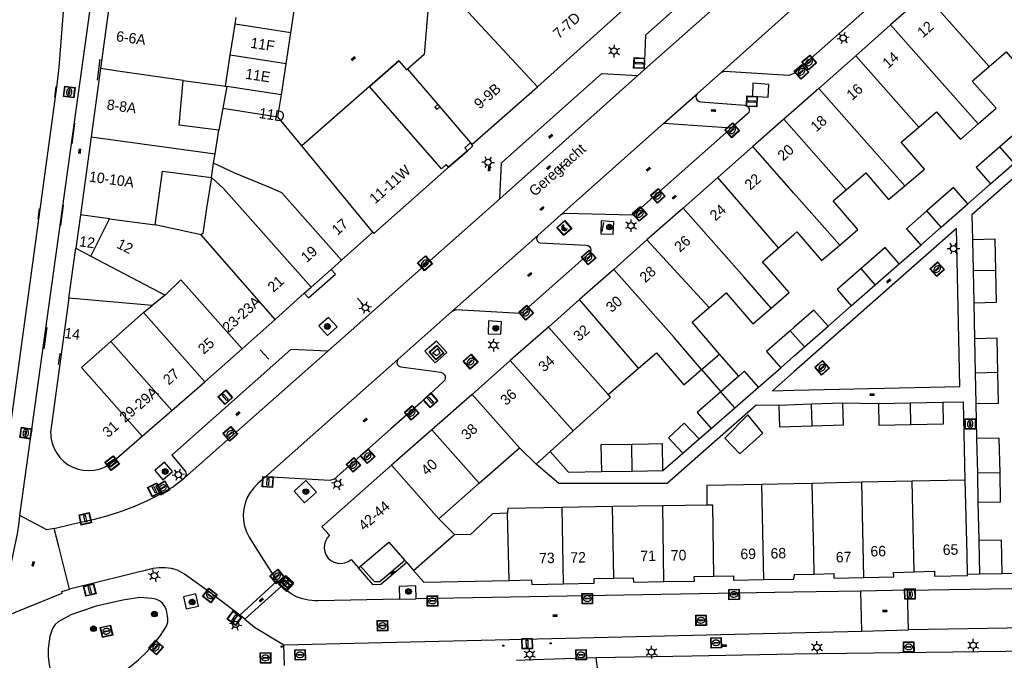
# Model space of a CAD drawing. Header units: metres. Extents: x 93870 to 95789, y 463036 to 464040.
# Tile 11 of 256: x 93926 to 94020, y 463247 to 463308. Entities that reach past the tile are written whole.
import ezdxf
from ezdxf.enums import TextEntityAlignment as Align

# ---------------------------------------------------------------- set-up
doc = ezdxf.new("R2010")
doc.units = ezdxf.units.M
doc.header["$LTSCALE"] = 25.4
for name, color, linetype in [('B_BEBOUWINGSGRENS_0', 1, 'Continuous'), ('B_LUIFEL_1', 200, 'Continuous'), ('B_OVERBOUWLIJN_LIJN_1', 7, 'Continuous'), ('B_TUSSENMUUR_0', 7, 'Continuous'), ('G_GRENS_ALGEMEEN_0', 7, 'Continuous'), ('Q_AFVAL_APART_PLAATS_0', 7, 'Continuous'), ('Q_BETAALAUTOMAAT_0', 7, 'Continuous'), ('Q_BOOM_0', 3, 'Continuous'), ('Q_BRANDKRAAN_0', 5, 'Continuous'), ('Q_FIETSENREK_LIJN_0', 7, 'Continuous'), ('Q_INSPECTIE_OF_RIOOLPUT_0', 253, 'Continuous'), ('Q_KOLK_0', 254, 'Continuous'), ('Q_LICHTMAST_0', 2, 'Continuous'), ('Q_LIJNAFWATERING_LIJN_0', 7, 'Continuous'), ('Q_OPLAADPAAL_0', 7, 'Continuous'), ('Q_STRAATNAAMBORD_0', 7, 'Continuous'), ('Q_VERKEERSBORDPAAL_0', 40, 'Continuous'), ('S_GBKN_SYMBOOL_OV_GROOT_0', 7, 'Continuous'), ('T_MUUR_30CM_0', 10, 'Continuous'), ('V_WEGGRENS_0', 7, 'Continuous'), ('Z_GBKN_HUISNUMMER_0', 252, 'Continuous'), ('Z_STRAATNAAM_0', 252, 'Continuous')]:
    doc.layers.add(name, color=color, linetype=linetype)
doc.layers.add('Q_AFSLUITPAAL_0', color=7, linetype='Continuous', true_color=0xf86a3a)
doc.layers.add('Q_PAALTJE_0', color=7, linetype='Continuous', true_color=0x666666)

# ---------------------------------------------------------------- blocks, each defined once
blk = doc.blocks.new('Q_AFVAL_APART_PLAATS')
for points in [[(-0.5, 0.5), (0.5, 0.5), (0.5, -0.5), (-0.5, -0.5)], [(-0.336, 0.197), (0.331, 0.197), (0.19, -0.251), (-0.196, -0.251)]]:
    blk.add_lwpolyline(points, close=True)
blk.add_lwpolyline([(-0.442, 0.464), (0.438, 0.464, -0.414214), (0.459, 0.442), (0.459, -0.437, -0.414214), (0.438, -0.459), (-0.442, -0.459, -0.414214), (-0.463, -0.437), (-0.463, 0.442, -0.414214), (-0.442, 0.464)], format="xyb")
blk = doc.blocks.new('Q_STRAATNAAMBORD')
for points in [[(-0.5, 0.5), (0.5, 0.5), (0.5, -0.5), (-0.5, -0.5)], [(-0.369, 0.22), (0.358, 0.22), (0.358, -0.214), (-0.369, -0.214)]]:
    blk.add_lwpolyline(points, close=True)
for points in [[(-0.442, 0.464), (0.438, 0.464, -0.414214), (0.459, 0.442), (0.459, -0.437, -0.414214), (0.438, -0.459), (-0.442, -0.459, -0.414214), (-0.463, -0.437), (-0.463, 0.442), (-0.463, 0.444), (-0.463, 0.446), (-0.463, 0.448), (-0.462, 0.45), (-0.461, 0.451), (-0.46, 0.453), (-0.459, 0.455), (-0.458, 0.456), (-0.457, 0.457), (-0.456, 0.459), (-0.454, 0.46), (-0.453, 0.461), (-0.451, 0.462), (-0.449, 0.462), (-0.447, 0.463), (-0.446, 0.463), (-0.444, 0.464), (-0.442, 0.464)], [(-0.287, 0.16), (0.281, 0.16, -0.414214), (0.303, 0.139), (0.303, -0.134, -0.414214), (0.281, -0.156), (-0.287, -0.156, -0.414214), (-0.308, -0.134), (-0.308, 0.139), (-0.308, 0.14), (-0.308, 0.142), (-0.307, 0.144), (-0.307, 0.146), (-0.306, 0.148), (-0.305, 0.149), (-0.304, 0.151), (-0.303, 0.152), (-0.302, 0.154), (-0.3, 0.155), (-0.299, 0.156), (-0.297, 0.157), (-0.296, 0.158), (-0.294, 0.159), (-0.292, 0.159), (-0.29, 0.16), (-0.288, 0.16), (-0.287, 0.16)]]:
    blk.add_lwpolyline(points, format="xyb")
blk = doc.blocks.new('Q_OPLAADPAAL')
for points in [[(-0.5, 0.5), (0.5, 0.5), (0.5, -0.5), (-0.5, -0.5)], [(-0.08, 0.333), (0.071, 0.333), (0.071, -0.329), (-0.08, -0.329)]]:
    blk.add_lwpolyline(points, close=True)
blk.add_lwpolyline([(-0.442, 0.464), (0.438, 0.464, -0.414214), (0.459, 0.442), (0.459, -0.437, -0.414214), (0.438, -0.459), (-0.442, -0.459, -0.414214), (-0.463, -0.437), (-0.463, 0.442), (-0.463, 0.444), (-0.463, 0.446), (-0.463, 0.448), (-0.462, 0.45), (-0.461, 0.451), (-0.46, 0.453), (-0.459, 0.455), (-0.458, 0.456), (-0.457, 0.457), (-0.456, 0.459), (-0.454, 0.46), (-0.453, 0.461), (-0.451, 0.462), (-0.449, 0.462), (-0.447, 0.463), (-0.446, 0.463), (-0.444, 0.464), (-0.442, 0.464)], format="xyb")
blk = doc.blocks.new('Q_LICHTMAST')
for points in [[(-0.26, 0.15), (-0.52, 0.3)], [(0, 0.3), (0, 0.6)], [(0.26, 0.15), (0.52, 0.3)], [(-0.26, -0.15), (-0.52, -0.3)], [(0, -0.3), (0, -0.6)], [(0.26, -0.15), (0.52, -0.3)]]:
    blk.add_lwpolyline(points)
blk.add_circle((0, 0), 0.3)
blk = doc.blocks.new('Q_VERKEERSBORDPAAL')
for points in [[(-0.5, 0.5), (0.5, 0.5), (0.5, -0.5), (-0.5, -0.5)], [(-0.08, 0.333), (0.071, 0.333), (0.071, -0.329), (-0.08, -0.329)]]:
    blk.add_lwpolyline(points, close=True)
blk.add_lwpolyline([(-0.442, 0.464), (0.438, 0.464, -0.414214), (0.459, 0.442), (0.459, -0.437, -0.414214), (0.438, -0.459), (-0.442, -0.459, -0.414214), (-0.463, -0.437), (-0.463, 0.442), (-0.463, 0.444), (-0.463, 0.446), (-0.463, 0.448), (-0.462, 0.45), (-0.461, 0.451), (-0.46, 0.453), (-0.459, 0.455), (-0.458, 0.456), (-0.457, 0.457), (-0.456, 0.459), (-0.454, 0.46), (-0.453, 0.461), (-0.451, 0.462), (-0.449, 0.462), (-0.447, 0.463), (-0.446, 0.463), (-0.444, 0.464), (-0.442, 0.464)], format="xyb")
blk = doc.blocks.new('Q_AFSLUITPAAL')
for points in [[(-0.5, 0.5), (0.5, 0.5), (0.5, -0.5), (-0.5, -0.5)], [(-0.08, 0.333), (0.071, 0.333), (0.071, -0.329), (-0.08, -0.329)]]:
    blk.add_lwpolyline(points, close=True)
blk.add_lwpolyline([(-0.442, 0.464), (0.438, 0.464, -0.414214), (0.459, 0.442), (0.459, -0.437, -0.414214), (0.438, -0.459), (-0.442, -0.459, -0.414214), (-0.463, -0.437), (-0.463, 0.442), (-0.463, 0.444), (-0.463, 0.446), (-0.463, 0.448), (-0.462, 0.45), (-0.461, 0.451), (-0.46, 0.453), (-0.459, 0.455), (-0.458, 0.456), (-0.457, 0.457), (-0.456, 0.459), (-0.454, 0.46), (-0.453, 0.461), (-0.451, 0.462), (-0.449, 0.462), (-0.447, 0.463), (-0.446, 0.463), (-0.444, 0.464), (-0.442, 0.464)], format="xyb")
blk = doc.blocks.new('Q_PAAL_STEEN')
for points in [[(-0.5, 0.5), (0.5, 0.5), (0.5, -0.5), (-0.5, -0.5)], [(-0.08, 0.33), (0.07, 0.33), (0.07, -0.33), (-0.08, -0.33)]]:
    blk.add_lwpolyline(points, close=True)
blk.add_lwpolyline([(-0.44, 0.46), (0.44, 0.46, -0.414214), (0.46, 0.44), (0.46, -0.44, -0.414214), (0.44, -0.46), (-0.44, -0.46, -0.414214), (-0.46, -0.44), (-0.46, 0.44), (-0.46, 0.44), (-0.46, 0.45), (-0.46, 0.45), (-0.46, 0.45), (-0.46, 0.45), (-0.46, 0.45), (-0.46, 0.45), (-0.46, 0.46), (-0.46, 0.46), (-0.46, 0.46), (-0.45, 0.46), (-0.45, 0.46), (-0.45, 0.46), (-0.45, 0.46), (-0.45, 0.46), (-0.45, 0.46), (-0.44, 0.46), (-0.44, 0.46)], format="xyb")
blk = doc.blocks.new('Q_PAALTJE')
at = {"color": 251, "true_color": 0x666666, "xscale": 0.1, "yscale": 0.1, "zscale": 0.01}
blk.add_blockref('Q_PAAL_STEEN', (0, 0), dxfattribs=at)
blk = doc.blocks.new('Q_KOLK')
blk.add_lwpolyline([(-0.5, 0.5), (0.5, 0.5), (0.5, -0.5), (-0.5, -0.5)], close=True)
for points in [[(-0.442, 0.464), (0.438, 0.464, -0.414214), (0.459, 0.442), (0.459, -0.437, -0.414214), (0.438, -0.459), (-0.442, -0.459, -0.414214), (-0.463, -0.437), (-0.463, 0.442, -0.414214), (-0.442, 0.464)], [(-0.345, 0.105, 0.380426), (-0.276, -0.18)], [(-0.008, 0.266, 0.240218), (-0.345, 0.105)], [(-0.194, 0.045, 0.853344), (-0.194, -0.032)], [(0.331, 0.111, 0.240191), (-0.008, 0.266)], [(0.185, -0.032, 0.849746), (0.185, 0.045)], [(0.267, -0.176, 0.380426), (0.331, 0.111)], [(-0.276, -0.18, 0.148452), (0.012, -0.257)], [(0.012, -0.257, 0.131742), (0.267, -0.176)]]:
    blk.add_lwpolyline(points, format="xyb")
for points in [[(-0.194, 0.045), (0.185, 0.045)], [(0.185, -0.032), (-0.194, -0.032)]]:
    blk.add_lwpolyline(points)
blk = doc.blocks.new('Q_INSPECTIE_OF_RIOOLPUT')
blk.add_lwpolyline([(-0.5, 0.5), (0.5, 0.5), (0.5, -0.5), (-0.5, -0.5)], close=True)
for points in [[(-0.442, 0.464), (0.438, 0.464, -0.414214), (0.459, 0.442), (0.459, -0.437, -0.414214), (0.438, -0.459), (-0.442, -0.459, -0.414214), (-0.463, -0.437), (-0.463, 0.442), (-0.463, 0.444), (-0.463, 0.446), (-0.463, 0.448), (-0.462, 0.45), (-0.461, 0.451), (-0.46, 0.453), (-0.459, 0.455), (-0.458, 0.456), (-0.457, 0.457), (-0.456, 0.459), (-0.454, 0.46), (-0.453, 0.461), (-0.451, 0.462), (-0.449, 0.462), (-0.447, 0.463), (-0.446, 0.463), (-0.444, 0.464), (-0.442, 0.464)], [(-0.345, 0.105, 0.380426), (-0.276, -0.18)], [(-0.008, 0.266, 0.240218), (-0.345, 0.105)], [(-0.194, 0.045, 0.853344), (-0.194, -0.032)], [(0.331, 0.111, 0.240191), (-0.008, 0.266)], [(0.185, -0.032, 0.849746), (0.185, 0.045)], [(0.267, -0.176, 0.380426), (0.331, 0.111)], [(-0.276, -0.18, 0.148452), (0.012, -0.257)], [(0.012, -0.257, 0.131742), (0.267, -0.176)]]:
    blk.add_lwpolyline(points, format="xyb")
for points in [[(-0.194, 0.045), (0.185, 0.045)], [(0.185, -0.032), (-0.194, -0.032)]]:
    blk.add_lwpolyline(points)
blk = doc.blocks.new('Q_BRANDKRAAN')
blk.add_lwpolyline([(-0.5, 0.5), (0.5, 0.5), (0.5, -0.5), (-0.5, -0.5)], close=True)
for points in [[(-0.442, 0.464), (0.438, 0.464, -0.414214), (0.459, 0.442), (0.459, -0.437, -0.414214), (0.438, -0.459), (-0.442, -0.459, -0.414214), (-0.463, -0.437), (-0.463, 0.442), (-0.463, 0.444), (-0.463, 0.446), (-0.463, 0.448), (-0.462, 0.45), (-0.461, 0.451), (-0.46, 0.453), (-0.459, 0.455), (-0.458, 0.456), (-0.457, 0.457), (-0.456, 0.459), (-0.454, 0.46), (-0.453, 0.461), (-0.451, 0.462), (-0.449, 0.462), (-0.447, 0.463), (-0.446, 0.463), (-0.444, 0.464), (-0.442, 0.464)], [(-0.345, 0.105, 0.380426), (-0.276, -0.18)], [(-0.008, 0.266, 0.240218), (-0.345, 0.105)], [(-0.194, 0.045, 0.853344), (-0.194, -0.032)], [(0.331, 0.111, 0.240191), (-0.008, 0.266)], [(0.185, -0.032, 0.849746), (0.185, 0.045)], [(0.267, -0.176, 0.380426), (0.331, 0.111)], [(-0.276, -0.18, 0.148452), (0.012, -0.257)], [(0.012, -0.257, 0.131742), (0.267, -0.176)]]:
    blk.add_lwpolyline(points, format="xyb")
for points in [[(-0.194, 0.045), (0.185, 0.045)], [(0.185, -0.032), (-0.194, -0.032)]]:
    blk.add_lwpolyline(points)
blk = doc.blocks.new('Q_BETAALAUTOMAAT')
blk.add_lwpolyline([(-0.5, 0.5), (0.5, 0.5), (0.5, -0.5), (-0.5, -0.5)], close=True)
for points in [[(-0.442, 0.464), (0.438, 0.464, -0.414214), (0.459, 0.442), (0.459, -0.437, -0.414214), (0.438, -0.459), (-0.442, -0.459, -0.414214), (-0.463, -0.437), (-0.463, 0.442), (-0.463, 0.444), (-0.463, 0.446), (-0.463, 0.448), (-0.462, 0.45), (-0.461, 0.451), (-0.46, 0.453), (-0.459, 0.455), (-0.458, 0.456), (-0.457, 0.457), (-0.456, 0.459), (-0.454, 0.46), (-0.453, 0.461), (-0.451, 0.462), (-0.449, 0.462), (-0.447, 0.463), (-0.446, 0.463), (-0.444, 0.464), (-0.442, 0.464)], [(-0.203, 0.032, 0.050902), (-0.201, -0.03)], [(-0.002, 0.295, 0.299915), (-0.19, 0.099)], [(-0.112, 0.032, 0.069027), (-0.112, -0.03)], [(0.002, 0.2, 0.158079), (-0.093, 0.099)], [(0.146, 0.286, 0.138529), (-0.002, 0.295)], [(0.137, 0.201, 0.200552), (0.002, 0.2)], [(-0.185, -0.097, 0.345501), (0.016, -0.284)], [(-0.091, -0.097, 0.158478), (0.007, -0.196)], [(0.007, -0.196, 0.260272), (0.133, -0.183)], [(0.016, -0.284, 0.17253), (0.151, -0.265)]]:
    blk.add_lwpolyline(points, format="xyb")
for points in [[(-0.203, 0.032), (-0.268, 0.032), (-0.268, 0.099)], [(-0.268, 0.099), (-0.19, 0.099)], [(0.057, 0.032), (-0.112, 0.032)], [(-0.093, 0.099), (0.057, 0.099)], [(0.057, 0.099), (0.057, 0.032)], [(0.146, 0.286), (0.137, 0.201)], [(-0.185, -0.097), (-0.268, -0.097), (-0.268, -0.03)], [(-0.268, -0.03), (-0.201, -0.03)], [(-0.112, -0.03), (0.057, -0.03)], [(0.057, -0.097), (-0.091, -0.097)], [(0.057, -0.03), (0.057, -0.097)], [(0.133, -0.183), (0.151, -0.265)]]:
    blk.add_lwpolyline(points)
blk = doc.blocks.new('Q_BOOM')
for radius in [0.27, 0.18, 0.09]:
    blk.add_circle((0, 0), radius)
blk = doc.blocks.new('S_GBKN_SYMBOOL_OV_GROOT')
for points in [[(-0.21875, 0.0625), (0.21875, 0.0625)], [(-0.21875, 0), (0.21875, 0)], [(-0.1875, 0.0625), (-0.1875, 0)], [(-0.125, 0.09375), (-0.125, 0.0625)], [(-0.125, 0), (-0.125, -0.0625)], [(-0.0625, 0.0625), (-0.0625, 0)], [(0, 0.09375), (0, 0.0625)], [(0, 0), (0, -0.0625)], [(0.0625, 0.0625), (0.0625, 0)], [(0.125, 0.09375), (0.125, 0.0625)], [(0.125, 0), (0.125, -0.0625)], [(0.1875, 0.0625), (0.1875, 0)], [(-0.21875, -0.0625), (0.21875, -0.0625)], [(-0.1875, -0.0625), (-0.1875, -0.09375)], [(-0.0625, -0.0625), (-0.0625, -0.09375)], [(0.0625, -0.0625), (0.0625, -0.09375)], [(0.1875, -0.0625), (0.1875, -0.09375)]]:
    blk.add_lwpolyline(points)

msp = doc.modelspace()

# ---------------------------------------------------------------- linework, layer by layer
at = {"layer": 'B_BEBOUWINGSGRENS_0'}
for p, q in [((94012.558, 463310.54), (94009.247, 463307.609)), ((93934.579, 463309.972), (93933.679, 463303.433)), ((93951.894, 463306.853), (93952.35, 463309.82)), ((93975.484, 463301.699), (93984.61, 463309.919)), ((93951.437, 463303.886), (93951.894, 463306.853)), ((94009.247, 463307.609), (94005.906, 463304.65)), ((94005.906, 463304.65), (94002.376, 463301.533)), ((93933.679, 463303.433), (93932.781, 463296.894)), ((93950.981, 463300.919), (93951.437, 463303.886)), ((93963.037, 463303.377), (93965.937, 463299.986)), ((93941.58, 463302.28), (93945.638, 463301.738)), ((93945.77, 463301.72), (93945.393, 463299.64)), ((93945.638, 463301.738), (93945.77, 463301.72)), ((93959.419, 463301.714), (93952.938, 463296.056)), ((93969.196, 463296.175), (93975.484, 463301.699)), ((93950.66, 463298.83), (93950.981, 463300.919)), ((93945.393, 463299.64), (93945.01, 463297.53)), ((93966.132, 463299.758), (93969.078, 463296.313)), ((93952.938, 463296.056), (93950.66, 463298.83)), ((93999.039, 463298.589), (93996.065, 463295.965)), ((93932.781, 463296.894), (93931.76, 463289.451)), ((93996.065, 463295.965), (93992.732, 463293.024)), ((93938.914, 463288.469), (93939.622, 463293.624)), ((93939.622, 463293.624), (93944.292, 463292.998)), ((94018.802, 463292.407), (94021.056, 463294.383)), ((93992.732, 463293.024), (93989.398, 463290.084)), ((93989.398, 463290.084), (93985.945, 463287.032)), ((94014.082, 463288.264), (94016.632, 463290.501)), ((93931.76, 463289.451), (93931.322, 463286.263)), ((93943.317, 463287.525), (93938.914, 463288.469)), ((94012.128, 463286.549), (94014.082, 463288.264)), ((93956.745, 463285.102), (93959.74, 463287.776)), ((93985.945, 463287.032), (93982.767, 463284.223)), ((94017.06, 463287.061), (94017.124, 463284.074)), ((93931.322, 463286.263), (93932.769, 463285.498)), ((93932.769, 463285.498), (93939.876, 463281.739)), ((93955.752, 463284.204), (93956.745, 463285.102)), ((93953.821, 463282.521), (93955.752, 463284.204)), ((93982.767, 463284.223), (93979.5, 463281.329)), ((94007.778, 463282.741), (94010.069, 463284.751)), ((94017.124, 463284.074), (94017.19, 463281.031)), ((93953.154, 463281.94), (93953.821, 463282.521)), ((94005.488, 463280.732), (94007.778, 463282.741)), ((93938.623, 463280.749), (93930.661, 463281.462)), ((93939.876, 463281.739), (93938.623, 463280.749)), ((93950.382, 463279.437), (93953.154, 463281.94)), ((93979.5, 463281.329), (93976.523, 463278.691)), ((93947.22, 463276.605), (93950.382, 463279.437)), ((93976.523, 463278.691), (93972.853, 463275.494)), ((94001.004, 463276.793), (94003.262, 463278.78)), ((94017.262, 463277.578), (94017.334, 463274.304)), ((93943.649, 463273.457), (93947.22, 463276.605)), ((93991.167, 463274.643), (93992.87, 463276.11)), ((93972.853, 463275.494), (93969.215, 463272.263)), ((93982.23, 463272.25), (93985.151, 463274.765)), ((93994.715, 463274.004), (93993.01, 463272.51)), ((94017.334, 463274.304), (94017.398, 463271.381)), ((93940.519, 463270.716), (93943.649, 463273.457)), ((93994.355, 463270.978), (93996.62, 463272.955)), ((93969.215, 463272.263), (93965.38, 463268.879)), ((93992.09, 463269), (93994.355, 463270.978)), ((94001.674, 463271.319), (93998.553, 463271.211)), ((94004.661, 463271.422), (94001.674, 463271.319)), ((94011.141, 463271.408), (94008.079, 463271.34)), ((94014.264, 463271.476), (94011.141, 463271.408)), ((93937.656, 463268.263), (93940.519, 463270.716)), ((93990.952, 463268.009), (93989.517, 463269.515)), ((93965.38, 463268.879), (93961.527, 463265.48)), ((93976.674, 463266.786), (93978.891, 463268.78)), ((93986.082, 463267.498), (93984.49, 463267.473)), ((93989.381, 463266.643), (93990.952, 463268.009)), ((94017.47, 463268.028), (94017.541, 463264.714)), ((93969.902, 463263.752), (93973.754, 463267.153)), ((93973.754, 463267.153), (93975.334, 463265.581)), ((93975.334, 463265.581), (93976.674, 463266.786)), ((93981.59, 463264.87), (93984.537, 463264.925)), ((93984.537, 463264.925), (93987.47, 463264.98)), ((94017.541, 463264.714), (94017.6, 463261.941)), ((93966.05, 463260.352), (93969.902, 463263.752)), ((94006.485, 463263.848), (94001.75, 463263.747)), ((94011.3, 463263.951), (94006.485, 463263.848)), ((94016.39, 463264.06), (94011.3, 463263.951)), ((93987.448, 463261.593), (93982.66, 463261.516)), ((93991.666, 463261.661), (93987.448, 463261.593)), ((93982.66, 463261.516), (93977.808, 463261.438)), ((93967.542, 463258.838), (93966.05, 463260.352)), ((94017.681, 463258.27), (94017.76, 463255.08)), ((93962.8, 463256.36), (93962.977, 463256.157)), ((93962.977, 463256.157), (93963.627, 463255.414)), ((93958.347, 463255.652), (93958.552, 463255.826)), ((94017.76, 463255.08), (94019.925, 463255.131))]:
    msp.add_line(p, q, dxfattribs=at)
for points in [[(93965.053, 463309.73), (93964.65, 463304.79), (93963.037, 463303.377)], [(94018.673, 463303.634), (94020.294, 463305.03), (94022.592, 463302.363), (94024.357, 463303.874)], [(94017.627, 463298.144), (94019.326, 463299.636), (94017.052, 463302.237), (94018.673, 463303.634)], [(93945.01, 463297.53), (93941.2, 463298.03), (93941.58, 463302.28)], [(93966.977, 463293.989), (93966.745, 463294.251), (93966.288, 463293.847), (93959.419, 463301.714)], [(94002.376, 463301.533), (94000, 463299.436), (93999.039, 463298.589)], [(93965.937, 463299.986), (93965.669, 463299.756), (93965.864, 463299.528), (93966.132, 463299.758)], [(94011.941, 463297.835), (94013.624, 463299.285), (94015.927, 463296.652), (94017.627, 463298.144)], [(94010.601, 463292.21), (94012.47, 463293.798), (94010.259, 463296.386), (94011.941, 463297.835)], [(94023.31, 463296.359), (94021.94, 463297.922), (94019.686, 463295.946)], [(93969.078, 463296.313), (93968.539, 463295.837), (93968.771, 463295.575)], [(93968.771, 463295.575), (93969.284, 463296.029), (93969.196, 463296.175)], [(94019.686, 463295.946), (94017.432, 463293.97), (94018.802, 463292.407)], [(93959.74, 463287.776), (93959.828, 463287.666), (93966.52, 463293.584), (93966.977, 463293.989)], [(93944.292, 463292.998), (93943.834, 463290.067), (93943.458, 463287.657), (93943.317, 463287.525)], [(94004.988, 463291.846), (94006.86, 463293.459), (94009.051, 463290.894), (94010.601, 463292.21)], [(94004.374, 463286.545), (94006.114, 463288.032), (94003.759, 463290.787), (94004.988, 463291.846)], [(94016.632, 463290.501), (94015.268, 463292.057), (94012.713, 463289.815)], [(94012.713, 463289.815), (94010.762, 463288.103), (94012.128, 463286.549)], [(93998.533, 463286.287), (94000, 463287.55), (94000.291, 463287.801), (94002.635, 463285.059), (94004.374, 463286.545)], [(94019.294, 463284.121), (94019.23, 463287.109), (94017.06, 463287.061)], [(93997.808, 463280.504), (93999.54, 463282), (93996.987, 463284.956), (93998.533, 463286.287)], [(94010.069, 463284.751), (94008.71, 463286.3), (94006.42, 463284.29)], [(94006.42, 463284.29), (94004.13, 463282.28), (94005.488, 463280.732)], [(94017.19, 463281.031), (94019.36, 463281.079), (94019.294, 463284.121)], [(93930.661, 463281.462), (93928.953, 463269.084), (93928.93, 463268.864), (93928.92, 463268.643), (93928.923, 463268.422), (93928.94, 463268.202), (93928.97, 463267.983), (93929.067, 463267.564)], [(93991.898, 463280.574), (93993.522, 463281.972), (93996.08, 463279.01), (93997.808, 463280.504)], [(93992.87, 463276.11), (93990.253, 463279.158), (93991.898, 463280.574)], [(94003.262, 463278.78), (94001.909, 463280.319), (94000, 463278.65), (93999.648, 463278.341)], [(93999.648, 463278.341), (93997.39, 463276.36), (93998.74, 463274.81)], [(94019.509, 463274.351), (94019.438, 463277.623), (94017.262, 463277.578)], [(93998.74, 463274.81), (94000, 463275.91), (94001.004, 463276.793)], [(93985.151, 463274.765), (93986.845, 463276.224), (93989.47, 463273.18), (93991.167, 463274.643)], [(93996.62, 463272.955), (93995.27, 463274.49), (93994.715, 463274.004)], [(94017.398, 463271.381), (94019.572, 463271.428), (94019.509, 463274.351)], [(93978.891, 463268.78), (93982.456, 463271.986), (93982.23, 463272.25)], [(93993.01, 463272.51), (93990.75, 463270.53), (93992.09, 463269)], [(93998.553, 463271.211), (93998.625, 463269.139), (94001.745, 463269.247)], [(94001.745, 463269.247), (94004.732, 463269.35), (94004.661, 463271.422)], [(94008.079, 463271.34), (94008.124, 463269.31), (94011.186, 463269.378)], [(94011.186, 463269.378), (94014.309, 463269.447), (94014.264, 463271.476)], [(93993.39, 463268.055), (93994.83, 463266.573), (93997.033, 463268.556), (93995.599, 463270.298), (93993.39, 463268.055)], [(93989.517, 463269.515), (93988.016, 463268.099), (93989.381, 463266.643)], [(93929.067, 463267.564), (93929.249, 463267.078), (93929.498, 463266.623), (93929.81, 463266.208), (93930.177, 463265.842), (93930.593, 463265.532), (93931.049, 463265.285), (93931.536, 463265.105), (93932.043, 463264.997), (93932.561, 463264.961), (93933.078, 463265.001), (93933.585, 463265.113), (93934.07, 463265.297), (93934.524, 463265.548), (93934.937, 463265.861), (93937.656, 463268.263)], [(93984.49, 463267.473), (93981.549, 463267.426), (93981.59, 463264.87)], [(93987.47, 463264.98), (93987.43, 463267.52), (93986.082, 463267.498)], [(94019.711, 463264.76), (94019.641, 463268.073), (94017.47, 463268.028)], [(93961.527, 463265.48), (93954.861, 463259.6), (93955.595, 463258.782)], [(94017.6, 463261.941), (94019.769, 463261.988), (94019.711, 463264.76)], [(93996.917, 463263.643), (93991.676, 463263.529), (93991.666, 463261.661)], [(94001.75, 463263.747), (94000, 463263.71), (93996.917, 463263.643)], [(94016.607, 463255.052), (94016.562, 463256.939), (94016.39, 463264.06)], [(93972.618, 463260.905), (93971.176, 463260.814), (93969.033, 463258.808), (93967.542, 463258.838)], [(93977.808, 463261.438), (93972.627, 463261.355), (93972.618, 463260.905)], [(93955.595, 463258.782), (93955.364, 463258.525), (93955.196, 463258.222), (93955.099, 463257.89), (93955.079, 463257.545), (93955.136, 463257.204), (93955.267, 463256.884), (93955.466, 463256.601), (93955.723, 463256.369), (93956.025, 463256.201), (93956.357, 463256.104), (93956.702, 463256.083), (93957.044, 463256.139), (93957.364, 463256.269), (93957.647, 463256.468), (93958.347, 463255.652)], [(93958.552, 463255.826), (93961.26, 463258.12), (93962.8, 463256.36)], [(94019.925, 463255.131), (94019.849, 463258.321), (94017.681, 463258.27)], [(93963.627, 463255.414), (93964.61, 463254.29), (93972.753, 463254.461)], [(93997.115, 463254.53), (94000, 463254.59), (94000.06, 463255.03), (94001.935, 463255.07)], [(94001.935, 463255.07), (94003.81, 463255.11), (94003.82, 463254.67), (94006.68, 463254.73)], [(94006.68, 463254.73), (94009.54, 463254.79), (94009.53, 463255.23), (94011.485, 463255.29)], [(94011.485, 463255.29), (94013.44, 463255.35), (94013.45, 463254.87), (94016.61, 463254.94), (94016.607, 463255.052)], [(93972.753, 463254.461), (93974.904, 463254.506), (93974.94, 463254.07), (93977.925, 463254.135)], [(93977.925, 463254.135), (93980.91, 463254.2), (93980.9, 463254.64), (93982.77, 463254.68)], [(93982.77, 463254.68), (93984.64, 463254.72), (93984.65, 463254.28), (93987.565, 463254.34)], [(93987.565, 463254.34), (93990.48, 463254.4), (93990.47, 463254.84), (93992.345, 463254.875)], [(93992.345, 463254.875), (93994.22, 463254.91), (93994.23, 463254.47), (93997.115, 463254.53)]]:
    msp.add_lwpolyline(points, dxfattribs=at)
at = {"layer": 'B_LUIFEL_1'}
for p, q in [((93994.715, 463274.004), (93992.87, 463276.11)), ((93991.167, 463274.643), (93993.01, 463272.51))]:
    msp.add_line(p, q, dxfattribs=at)
at = {"layer": 'B_OVERBOUWLIJN_LIJN_1'}
for p, q in [((93962.22, 463304.16), (93959.419, 463301.714)), ((93968.771, 463295.575), (93966.977, 463293.989))]:
    msp.add_line(p, q, dxfattribs=at)
at = {"layer": 'B_TUSSENMUUR_0'}
for p, q in [((94018.673, 463303.634), (94012.558, 463310.54)), ((93975.484, 463301.699), (93968.453, 463309.231)), ((93946.558, 463307.679), (93946.657, 463308.316)), ((93946.099, 463304.713), (93946.558, 463307.679)), ((93951.894, 463306.853), (93946.558, 463307.679)), ((94017.627, 463298.144), (94009.247, 463307.609)), ((93945.638, 463301.738), (93946.099, 463304.713)), ((93951.437, 463303.886), (93946.099, 463304.713)), ((94011.941, 463297.835), (94005.906, 463304.65)), ((93950.981, 463300.919), (93945.77, 463301.72)), ((94010.601, 463292.21), (94002.376, 463301.533)), ((93945.393, 463299.64), (93950.66, 463298.83)), ((93965.937, 463299.986), (93966.132, 463299.758)), ((93999.039, 463298.589), (94000, 463297.5)), ((93944.637, 463295.27), (93945.01, 463297.53)), ((94000, 463297.5), (94004.988, 463291.846)), ((93932.781, 463296.894), (93944.637, 463295.27)), ((93959.74, 463287.776), (93952.938, 463296.056)), ((93969.078, 463296.313), (93969.196, 463296.175)), ((94000, 463291.504), (93996.065, 463295.965)), ((94021.056, 463294.383), (94019.686, 463295.946)), ((93944.501, 463294.394), (93944.637, 463295.27)), ((93944.292, 463292.998), (93944.501, 463294.394)), ((93945.457, 463291.961), (93944.292, 463292.998)), ((93998.533, 463286.287), (93992.732, 463293.024)), ((93953.821, 463282.521), (93945.457, 463291.961)), ((93956.745, 463285.102), (93951.031, 463291.552)), ((94004.374, 463286.545), (94000, 463291.504)), ((94014.082, 463288.264), (94012.713, 463289.815)), ((93934.56, 463289.067), (93931.76, 463289.451)), ((93932.769, 463285.498), (93934.56, 463289.067)), ((93934.56, 463289.067), (93938.914, 463288.469)), ((93950.382, 463279.437), (93943.317, 463287.525)), ((93991.898, 463280.574), (93985.945, 463287.032)), ((94007.778, 463282.741), (94006.42, 463284.29)), ((93939.876, 463281.739), (93941.38, 463283.228)), ((93941.38, 463283.228), (93947.22, 463276.605)), ((94019.294, 463284.121), (94017.124, 463284.074)), ((93985.151, 463274.765), (93979.5, 463281.329)), ((93937.809, 463280.081), (93938.623, 463280.749)), ((93934.689, 463277.329), (93937.809, 463280.081)), ((93943.649, 463273.457), (93937.809, 463280.081)), ((93982.23, 463272.25), (93976.523, 463278.691)), ((94001.004, 463276.793), (93999.648, 463278.341)), ((93940.519, 463270.716), (93934.689, 463277.329)), ((93972.853, 463275.494), (93978.891, 463268.78)), ((94019.509, 463274.351), (94017.334, 463274.304)), ((93973.754, 463267.153), (93969.215, 463272.263)), ((93994.355, 463270.978), (93993.01, 463272.51)), ((94001.745, 463269.247), (94001.674, 463271.319)), ((94011.186, 463269.378), (94011.141, 463271.408)), ((93969.902, 463263.752), (93965.38, 463268.879)), ((93984.537, 463264.925), (93984.49, 463267.473)), ((93966.05, 463260.352), (93961.527, 463265.48)), ((94019.711, 463264.76), (94017.541, 463264.714)), ((93997.115, 463254.53), (93996.917, 463263.643)), ((94006.68, 463254.73), (94006.485, 463263.848)), ((94011.485, 463255.29), (94011.3, 463263.951)), ((93987.565, 463254.34), (93987.448, 463261.593)), ((93972.753, 463254.461), (93972.618, 463260.905)), ((93977.808, 463261.438), (93977.925, 463254.135)), ((93982.77, 463254.68), (93982.66, 463261.516)), ((93963.627, 463255.414), (93967.542, 463258.838))]:
    msp.add_line(p, q, dxfattribs=at)
for points in [[(93941.58, 463302.28), (93935.556, 463303.159), (93933.679, 463303.433)], [(93951.031, 463291.552), (93950.089, 463291.947), (93946.537, 463293.436), (93944.501, 463294.394)], [(93997.808, 463280.504), (93995.252, 463283.462), (93989.398, 463290.084)], [(93991.167, 463274.643), (93988.544, 463277.687), (93982.767, 463284.223)], [(93937.656, 463268.263), (93931.861, 463274.836), (93934.689, 463277.329)], [(94001.935, 463255.07), (94001.892, 463257.084), (94001.75, 463263.747)], [(93992.345, 463254.875), (93992.236, 463261.67), (93991.666, 463261.661)]]:
    msp.add_lwpolyline(points, dxfattribs=at)
at = {"layer": 'G_GRENS_ALGEMEEN_0'}
msp.add_line((93981.311, 463245.292), (93981.08, 463247.04), dxfattribs=at)
at = {"layer": 'Q_FIETSENREK_LIJN_0'}
for p, q in [((93981.801, 463288.699), (93981.634, 463287.85)), ((93958.252, 463281.48), (93958.788, 463280.885)), ((93949.773, 463275.627), (93948.953, 463276.517))]:
    msp.add_line(p, q, dxfattribs=at)
at = {"layer": 'Q_LIJNAFWATERING_LIJN_0'}
for p, q in [((93933.401, 463302.34), (93933.657, 463304.337)), ((93929.425, 463301.724), (93929.283, 463300.694)), ((93931.211, 463298.205), (93930.945, 463296.243)), ((93927.812, 463290.055), (93927.696, 463289.037)), ((93930.121, 463290.38), (93929.871, 463288.414)), ((93928.539, 463278.645), (93928.261, 463276.617)), ((93929.785, 463276.165), (93929.647, 463275.12))]:
    msp.add_line(p, q, dxfattribs=at)
at = {"layer": 'T_MUUR_30CM_0'}
for p, q in [((93930.661, 463281.462), (93931.322, 463286.263)), ((94019.925, 463255.131), (94023.81, 463255.22))]:
    msp.add_line(p, q, dxfattribs=at)
for points in [[(93962.977, 463256.157), (93960.497, 463254.072), (93959.757, 463254.042), (93958.347, 463255.652)], [(93962.8, 463256.36), (93960.387, 463254.332), (93959.877, 463254.312), (93958.552, 463255.826)], [(94035.46, 463247.85), (94000, 463247.401), (93990.24, 463247.21), (93981.08, 463247.04)]]:
    msp.add_lwpolyline(points, dxfattribs=at)
at = {"layer": 'V_WEGGRENS_0'}
for p, q in [((93925.987, 463260.659), (93933.944, 463318.044)), ((93985.061, 463302.756), (93985.72, 463303.351)), ((93993.038, 463303.051), (93990.777, 463301.064)), ((93971.86, 463290.979), (93985.061, 463302.756)), ((93981.619, 463302.955), (93985.061, 463302.756)), ((93997.588, 463301.918), (93996.071, 463302.029)), ((93987.554, 463298.196), (93990.777, 463301.064)), ((93977.744, 463289.467), (93987.554, 463298.196)), ((93987.554, 463298.196), (93994.04, 463297.755)), ((94025.215, 463296.684), (94017.01, 463289.436)), ((93966.977, 463293.989), (93968.771, 463295.575)), ((94016.632, 463290.501), (94018.802, 463292.407)), ((93955.425, 463276.402), (93971.86, 463290.979)), ((93977.744, 463289.467), (93975.524, 463287.472)), ((93982.786, 463288.765), (93981.568, 463288.858)), ((94017.01, 463289.436), (94017.06, 463287.061)), ((93975.524, 463287.472), (93967.297, 463280.189)), ((94010.069, 463284.751), (94012.128, 463286.549)), ((93956.161, 463283.762), (93955.752, 463284.204)), ((94003.262, 463278.78), (94005.488, 463280.732)), ((94017.19, 463281.031), (94017.262, 463277.578)), ((93967.297, 463280.189), (93962.121, 463275.604)), ((93955.405, 463277.894), (93956.31, 463278.712)), ((93972.024, 463279.212), (93970.787, 463279.286)), ((93941.716, 463264.286), (93955.425, 463276.402)), ((93996.62, 463272.955), (93998.74, 463274.81)), ((93998.553, 463271.211), (93996.38, 463271.217)), ((94008.079, 463271.34), (94004.661, 463271.422)), ((94017.398, 463271.381), (94017.47, 463268.028)), ((93990.952, 463268.009), (93992.09, 463269)), ((93987.47, 463264.98), (93989.381, 463266.643)), ((93954.342, 463262.901), (93953.333, 463264.023)), ((94017.6, 463261.941), (94017.681, 463258.27)), ((93929.257, 463259.436), (93931.088, 463259.872)), ((93929.696, 463257.691), (93929.257, 463259.436)), ((93930.725, 463253.607), (93929.696, 463257.691)), ((94016.607, 463255.052), (94017.76, 463255.08)), ((93947.012, 463251.138), (93950.569, 463254.431)), ((93950.569, 463254.431), (93950.501, 463254.526)), ((93942.797, 463253.179), (93941.616, 463252.903)), ((93950.988, 463253.915), (93947.475, 463250.763)), ((94010.874, 463253.521), (94006.408, 463253.438)), ((94006.479, 463249.587), (94006.408, 463253.438)), ((94010.961, 463249.73), (94010.874, 463253.521)), ((93962.28, 463252.653), (93963.872, 463252.681)), ((93951.207, 463248.29), (94006.479, 463249.587)), ((94006.479, 463249.587), (94010.961, 463249.73)), ((94035.549, 463250.127), (94010.961, 463249.73)), ((93951.29, 463246.31), (93951.207, 463248.29))]:
    msp.add_line(p, q, dxfattribs=at)
for points in [[(93985.72, 463303.351), (93985.847, 463306.654), (94000, 463319.244), (94012.684, 463330.476)], [(94016.05, 463330.273), (94000, 463315.994), (93985.72, 463303.351)], [(93931.683, 463329.058), (93931.054, 463321.225), (93930.873, 463318.898), (93930.79, 463317.468), (93929.693, 463303.573), (93929.51, 463301.87)], [(94005.834, 463314.488), (94005.743, 463314.329), (94005.717, 463314.148), (94005.757, 463313.969), (94005.859, 463313.817), (94006.009, 463313.712), (94006.187, 463313.669), (94010.545, 463313.431), (94010.732, 463313.379), (94010.885, 463313.26), (94010.982, 463313.091), (94011.007, 463312.899), (94010.957, 463312.711), (94010.84, 463312.557), (94000, 463302.952), (93999.509, 463302.764), (93993.384, 463303.16), (93993.038, 463303.051)], [(94005.834, 463314.488), (94000, 463309.274), (93993.038, 463303.051)], [(93959.419, 463301.714), (93962.22, 463304.16), (93962.96, 463303.31), (93963.037, 463303.377)], [(93971.86, 463290.979), (93972.035, 463294.43), (93981.619, 463302.955)], [(93929.51, 463301.87), (93923.664, 463259.337), (93922.924, 463255.617), (93922.31, 463253.172), (93921.753, 463251.185), (93921.349, 463250.046), (93921.2, 463249.632), (93920.683, 463248.423), (93919.689, 463246.608), (93918.602, 463244.943), (93916.864, 463242.622), (93915.672, 463241.268), (93914.5, 463240.13), (93912.592, 463238.515), (93910.253, 463236.693), (93908.446, 463235.425)], [(93996.071, 463302.029), (93996.024, 463300.805), (93997.532, 463300.703), (93997.588, 463301.918)], [(93990.777, 463301.064), (93990.671, 463300.92), (93990.627, 463300.747), (93990.652, 463300.57), (93990.742, 463300.416), (93990.883, 463300.307), (93991.055, 463300.259), (93995.315, 463299.93), (93995.485, 463299.871), (93995.621, 463299.753), (93995.704, 463299.593), (93995.722, 463299.415), (93995.673, 463299.242), (93995.563, 463299.099), (93994.04, 463297.755)], [(93994.04, 463297.755), (93984.579, 463289.405), (93978.089, 463289.579), (93977.744, 463289.467)], [(93981.568, 463288.858), (93981.537, 463287.63), (93982.727, 463287.592), (93982.786, 463288.765)], [(94015.545, 463288.142), (94000, 463274.41), (93997.959, 463272.61)], [(93997.959, 463272.61), (94000, 463272.659), (94015.852, 463273.016), (94015.545, 463288.142)], [(93975.524, 463287.472), (93975.43, 463287.349), (93975.388, 463287.2), (93975.404, 463287.046), (93975.474, 463286.908), (93975.591, 463286.806), (93975.736, 463286.754), (93980.139, 463286.531), (93980.301, 463286.492), (93980.438, 463286.397), (93980.531, 463286.259), (93980.567, 463286.096), (93980.542, 463285.932), (93980.459, 463285.787), (93974.087, 463280.112), (93973.813, 463280.011), (93967.691, 463280.354), (93967.297, 463280.189)], [(93953.154, 463281.94), (93953.57, 463281.501), (93956.161, 463283.762)], [(93956.31, 463278.712), (93955.485, 463279.626), (93954.579, 463278.808), (93955.405, 463277.894)], [(93970.787, 463279.286), (93970.771, 463278.059), (93971.958, 463278.028), (93972.024, 463279.212)], [(93965.702, 463275.29), (93966.803, 463276.274), (93965.809, 463277.361), (93964.718, 463276.391), (93965.702, 463275.29)], [(93955.425, 463276.402), (93951.884, 463276.562), (93940.511, 463266.433), (93941.8, 463264.885), (93941.851, 463264.765), (93941.869, 463264.636), (93941.85, 463264.507), (93941.798, 463264.387), (93941.716, 463264.286)], [(93962.121, 463275.604), (93962.045, 463275.441), (93962.039, 463275.262), (93962.104, 463275.096), (93962.23, 463274.968), (93962.395, 463274.899), (93966.245, 463274.37), (93966.421, 463274.299), (93966.56, 463274.17), (93966.643, 463274), (93966.66, 463273.812), (93966.608, 463273.629), (93966.494, 463273.478), (93964.28, 463271.445), (93961.441, 463268.947), (93959.4, 463267.141), (93956.02, 463264.135), (93955.627, 463264.004), (93949.478, 463264.377)], [(93962.121, 463275.604), (93956.527, 463270.65), (93949.478, 463264.377)], [(93996.38, 463271.217), (93987.88, 463263.72), (93977.51, 463263.72), (93975.334, 463265.581)], [(94016.39, 463264.06), (94016.23, 463271.51), (94014.264, 463271.476)], [(93976.674, 463266.786), (93978.433, 463264.831), (93981.59, 463264.87)], [(93940.57, 463264.864), (93939.795, 463265.759), (93938.884, 463264.97)], [(93938.884, 463264.97), (93939.659, 463264.075), (93940.57, 463264.864)], [(93949.478, 463264.377), (93948.735, 463263.731), (93948.338, 463263.332), (93947.999, 463262.882), (93947.726, 463262.39), (93947.523, 463261.865), (93947.394, 463261.317), (93947.343, 463260.756), (93947.369, 463260.194), (93947.472, 463259.64), (93947.651, 463259.106), (93947.901, 463258.602), (93948.649, 463257.428), (93950.501, 463254.526)], [(93931.088, 463259.872), (93933.118, 463260.312), (93934.42, 463260.662), (93935.701, 463261.079), (93936.959, 463261.562), (93938.191, 463262.11), (93939.392, 463262.721), (93940.56, 463263.394), (93941.716, 463264.286)], [(93953.333, 463264.023), (93952.202, 463263.006), (93953.211, 463261.884), (93954.342, 463262.901)], [(93923.803, 463250.72), (93924.119, 463251.757), (93925.09, 463255.734), (93925.734, 463258.918), (93925.895, 463259.999), (93925.987, 463260.659)], [(93929.257, 463259.436), (93928.543, 463259.291), (93925.987, 463260.659)], [(93947.012, 463251.138), (93946.855, 463251.265), (93943.991, 463253.414), (93941.732, 463255.051), (93941.04, 463255.426), (93940.473, 463255.584), (93939.89, 463255.667), (93939.301, 463255.673), (93938.717, 463255.602), (93930.725, 463253.607)], [(93950.988, 463253.915), (93950.929, 463253.979), (93950.871, 463254.043), (93950.815, 463254.108), (93950.76, 463254.175), (93950.706, 463254.242), (93950.569, 463254.431)], [(93923.803, 463250.72), (93930.016, 463253.239), (93930.001, 463253.402), (93930.725, 463253.607)], [(93941.616, 463252.903), (93941.89, 463251.73), (93943.071, 463252.006), (93942.797, 463253.179)], [(93962.28, 463252.653), (93954.501, 463252.515), (93954.184, 463252.509), (93953.589, 463252.559), (93953.006, 463252.687), (93952.444, 463252.891), (93951.915, 463253.167), (93951.427, 463253.51), (93950.988, 463253.915)], [(93963.872, 463252.681), (93963.838, 463253.932), (93962.259, 463253.884), (93962.28, 463252.653)], [(94006.408, 463253.438), (94000, 463253.32), (93963.872, 463252.681)], [(94010.874, 463253.521), (94034.789, 463253.918), (94035.448, 463253.902)], [(93935.817, 463252.581), (93933.271, 463252.005), (93930.844, 463251.151), (93929.645, 463250.49), (93929.359, 463250.228), (93929.137, 463249.91), (93928.843, 463249.108), (93928.686, 463247.946), (93928.689, 463247.163), (93928.779, 463246.386), (93928.955, 463245.624), (93929.214, 463244.885), (93929.554, 463244.18)], [(93935.588, 463245.457), (93937.306, 463246.856), (93938.073, 463247.583), (93938.782, 463248.366), (93939.431, 463249.2), (93940.014, 463250.081), (93940.11, 463250.464), (93940.132, 463250.858), (93940.01, 463251.623), (93939.853, 463251.97), (93939.617, 463252.269), (93939.317, 463252.503), (93938.97, 463252.658), (93938.595, 463252.726), (93937.457, 463252.809), (93935.817, 463252.581)], [(93947.475, 463250.763), (93947.138, 463251.036), (93947.012, 463251.138)], [(93947.475, 463250.763), (93948.418, 463250), (93951.207, 463248.29)], [(93981.08, 463247.04), (93975.083, 463246.864), (93973.47, 463246.808)]]:
    msp.add_lwpolyline(points, dxfattribs=at)
at = {"layer": 'Z_STRAATNAAM_0'}
msp.add_line((93977.453, 463293.656), (93978.197, 463294.324), dxfattribs=at)

# ---------------------------------------------------------------- block references
at = {"layer": 'Q_AFSLUITPAAL_0', "rotation": 1.344242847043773}
msp.add_blockref('Q_AFSLUITPAAL', (93974.487, 463248.4), dxfattribs=at)
at = {"layer": 'Q_AFVAL_APART_PLAATS_0', "rotation": 41.78820953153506}
msp.add_blockref('Q_AFVAL_APART_PLAATS', (93965.817, 463276.276), dxfattribs=at)
at = {"layer": 'Q_BETAALAUTOMAAT_0', "rotation": 41.94440654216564}
msp.add_blockref('Q_BETAALAUTOMAAT', (93978.04, 463288.181), dxfattribs=at)
at = {"layer": 'Q_BOOM_0'}
for p, rotation in [((93982.364, 463288.271), 87.12054173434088), ((93955.381, 463278.76), 132.1047492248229), ((93971.488, 463278.584), 86.80944936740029), ((93939.876, 463264.876), 40.89522235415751), ((93953.326, 463262.956), 131.9646339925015), ((93963.147, 463253.403), 1.741197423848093), ((93942.446, 463252.389), 13.15395820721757), ((93938.842, 463251.24), 99.06106375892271), ((93933.012, 463249.837), 19.38568272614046)]:
    msp.add_blockref('Q_BOOM', p, dxfattribs=dict(at, rotation=rotation))
at = {"layer": 'Q_BRANDKRAAN_0', "rotation": 47.83942102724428}
msp.add_blockref('Q_BRANDKRAAN', (93938.993, 463248.05), dxfattribs=at)
at = {"layer": 'Q_INSPECTIE_OF_RIOOLPUT_0'}
for p, rotation in [((94000.718, 463303.13), 41.54319342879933), ((93930.697, 463301.193), 82.10570789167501), ((93985.251, 463289.524), 41.43067521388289), ((93964.716, 463284.802), 41.57137693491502), ((93926.544, 463268.551), 82.10570789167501), ((93946.096, 463268.495), 41.47021576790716), ((93959.233, 463266.343), 41.64826616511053), ((93960.655, 463250.125), 1.344242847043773), ((93991.119, 463250.632), 1.344242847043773), ((93934.258, 463249.59), 12.74783812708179)]:
    msp.add_blockref('Q_INSPECTIE_OF_RIOOLPUT', p, dxfattribs=dict(at, rotation=rotation))
at = {"layer": 'Q_KOLK_0'}
for p, rotation in [((94001.462, 463304.025), 41.54319342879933), ((93994.094, 463297.529), 41.43067521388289), ((93986.983, 463291.267), 41.43067521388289), ((93980.368, 463285.362), 41.68874508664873), ((94013.697, 463284.243), 41.45644122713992), ((93974.395, 463280.074), 41.68874508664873), ((93969.085, 463275.39), 41.60909157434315), ((94002.693, 463274.807), 41.45644122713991), ((93963.455, 463270.499), 41.34413739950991), ((94016.866, 463269.427), 91.23014084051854), ((93957.887, 463265.514), 41.64826616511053), ((93939.648, 463263.305), 29.9504872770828), ((93950.57, 463254.845), 39.87851144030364), ((93944.146, 463253.019), 143.117300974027), ((93980.24, 463252.712), 1.013291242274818), ((93994.273, 463253.11), 1.013291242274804), ((94011.09, 463253.16), 91.31465523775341), ((93965.432, 463252.494), 1.013291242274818), ((93992.56, 463248.49), 1.344242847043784), ((94010.976, 463248.09), 0.7254492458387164), ((93949.468, 463247.044), 0.7495687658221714), ((93952.775, 463247.332), 1.344242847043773), ((93979.644, 463247.331), 1.681034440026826)]:
    msp.add_blockref('Q_KOLK', p, dxfattribs=dict(at, rotation=rotation))
at = {"layer": 'Q_LICHTMAST_0'}
for p, rotation in [((94004.707, 463306.357), 41.54319342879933), ((93982.802, 463305.106), 176.6911151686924), ((93970.752, 463294.464), 87.0970211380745), ((93984.424, 463288.408), 178.46424068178), ((94015.256, 463286.203), 91.16272574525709), ((93959.012, 463280.562), 41.57137693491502), ((93971.277, 463276.974), 178.5039886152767), ((93941.123, 463264.58), 37.65472225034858), ((93956.35, 463263.69), 18.43494882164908), ((93938.83, 463254.918), 14.01599939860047), ((93946.603, 463250.249), 140.9894477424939), ((94002.199, 463248.052), 0.7254492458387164), ((94017.14, 463248.256), 0.7254492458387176), ((93974.726, 463247.381), 1.988391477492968), ((93986.381, 463247.598), 1.063227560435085)]:
    msp.add_blockref('Q_LICHTMAST', p, dxfattribs=dict(at, rotation=rotation))
at = {"layer": 'Q_OPLAADPAAL_0', "rotation": 42.55962698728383}
msp.add_blockref('Q_OPLAADPAAL', (93965.251, 463271.687), dxfattribs=at)
at = {"layer": 'Q_PAALTJE_0'}
for p, rotation in [((93976.737, 463248.432), 1.344242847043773), ((93951.001, 463248.134), 92.40038743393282), ((93972.21, 463248.225), 1.344242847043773)]:
    msp.add_blockref('Q_PAALTJE', p, dxfattribs=dict(at, rotation=rotation))
at = {"layer": 'Q_STRAATNAAMBORD_0'}
for p, rotation in [((93934.795, 463265.681), 37.15736923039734), ((93951.43, 463254.118), 137.3068764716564)]:
    msp.add_blockref('Q_STRAATNAAMBORD', p, dxfattribs=dict(at, rotation=rotation))
at = {"layer": 'Q_VERKEERSBORDPAAL_0'}
for p, rotation in [((93985.188, 463303.963), 87.79806802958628), ((93995.969, 463300.293), 87.80099731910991), ((93945.618, 463271.988), 41.68883899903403), ((93949.681, 463263.886), 176.5286761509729), ((93938.86, 463263.123), 26.96438469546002), ((93932.227, 463260.355), 12.22961575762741), ((93932.662, 463253.545), 14.01599939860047), ((93951.453, 463254.213), 137.3068764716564), ((93946.487, 463250.849), 143.117300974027)]:
    msp.add_blockref('Q_VERKEERSBORDPAAL', p, dxfattribs=dict(at, rotation=rotation))
at = {"layer": 'S_GBKN_SYMBOOL_OV_GROOT_0'}
for p, rotation in [((93957.859, 463304.398), 41.12939759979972), ((93992.319, 463299.41), 175.5838104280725), ((93976.73, 463296.967), 41.65319979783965), ((93931.714, 463295.539), 82.18915097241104), ((93970.876, 463293.878), 87.09702113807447), ((93976.552, 463293.982), 41.62727980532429), ((93986.087, 463293.801), 41.43067521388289), ((93988.545, 463291.118), 41.40660958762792), ((93975.913, 463290.038), 41.62727980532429), ((93974.736, 463283.742), 41.51704857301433), ((94009.046, 463283.13), 41.2619705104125), ((94007.462, 463272.244), 1.290129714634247), ((93946.827, 463270.424), 41.47021576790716), ((93958.996, 463269.804), 41.50434164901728), ((93927.264, 463256.049), 78.56554175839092), ((93961.63, 463255.201), 40.04529125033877), ((93949.054, 463252.597), 41.89968712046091), ((93977.152, 463251.102), 1.013291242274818), ((94008.681, 463251.554), 1.827424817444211), ((93993.342, 463248.219), 1.121116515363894)]:
    msp.add_blockref('S_GBKN_SYMBOOL_OV_GROOT', p, dxfattribs=dict(at, rotation=rotation))

# ---------------------------------------------------------------- texts
at = {"layer": 'Z_GBKN_HUISNUMMER_0', "linetype": 'Continuous'}
for s, rotation, p in [('7-7D', 42, (93978.266, 463307.569)), ('12', 41.5, (94012.56, 463307.203)), ('6-6A', 352.2, (93936.606, 463306.362)), ('11F', 351.2, (93949.195, 463305.75)), ('11F', 351.2, (93949.195, 463305.75)), ('14', 41.5, (94009.234, 463304.258)), ('11E', 351.3, (93948.738, 463302.782)), ('9-9B', 41.3, (93970.68, 463300.806)), ('16', 41.4, (94005.796, 463301.218)), ('8-8A', 352.2, (93935.707, 463299.823)), ('11D', 351.2, (93950.074, 463299.02)), ('18', 41.4, (94002.361, 463298.186)), ('20', 41.4, (93999.206, 463295.402)), ('10-10A', 352.2, (93934.747, 463292.833)), ('11-11W', 41.5, (93961.365, 463292.362)), ('22', 41.4, (93996.053, 463292.62)), ('24', 41.4, (93992.718, 463289.679)), ('17', 41.8, (93956.577, 463288.303)), ('12', 352.2, (93932.405, 463286.839)), ('12', 333.4, (93936.039, 463286.44)), ('26', 41.5, (93989.327, 463286.685)), ('19', 41.4, (93953.629, 463285.686)), ('28', 41.5, (93986.012, 463283.754)), ('21', 41.9, (93950.432, 463282.84)), ('23-23A', 41.9, (93947.176, 463279.922)), ('30', 41.5, (93982.791, 463280.905)), ('14', 352.2, (93930.99, 463278.062)), ('32', 41.5, (93979.67, 463278.139)), ('25', 41.4, (93943.781, 463276.906)), ('34', 41.1, (93976.33, 463275.207)), ('27', 41.2, (93940.437, 463273.967)), ('29-29A', 40.6, (93937.347, 463271.29)), ('36', 41.6, (93972.694, 463272.009)), ('31', 41.5, (93934.641, 463268.936)), ('38', 41.4, (93968.952, 463268.696)), ('40', 41.4, (93965.107, 463265.305)), ('42-44', 41.4, (93959.848, 463260.665)), ('66', 1.2, (94008.058, 463257.259)), ('65', 1.3, (94014.975, 463257.404)), ('73', 1.3, (93976.378, 463256.602)), ('72', 1.3, (93979.363, 463256.667)), ('71', 1.2, (93986.056, 463256.809)), ('70', 1.2, (93988.971, 463256.869)), ('69', 1.2, (93995.621, 463256.999)), ('68', 1.2, (93998.506, 463257.059)), ('67', 1.2, (94004.745, 463256.69))]:
    msp.add_text(s, height=1, rotation=rotation, dxfattribs=at).set_placement(p, align=Align.MIDDLE)
at = {"layer": 'Z_STRAATNAAM_0', "linetype": 'Continuous'}
msp.add_text('Geregracht', height=1, rotation=41.91906, dxfattribs=at).set_placement((93977.453, 463293.656), align=Align.MIDDLE)

doc.saveas('drawing.dxf')
